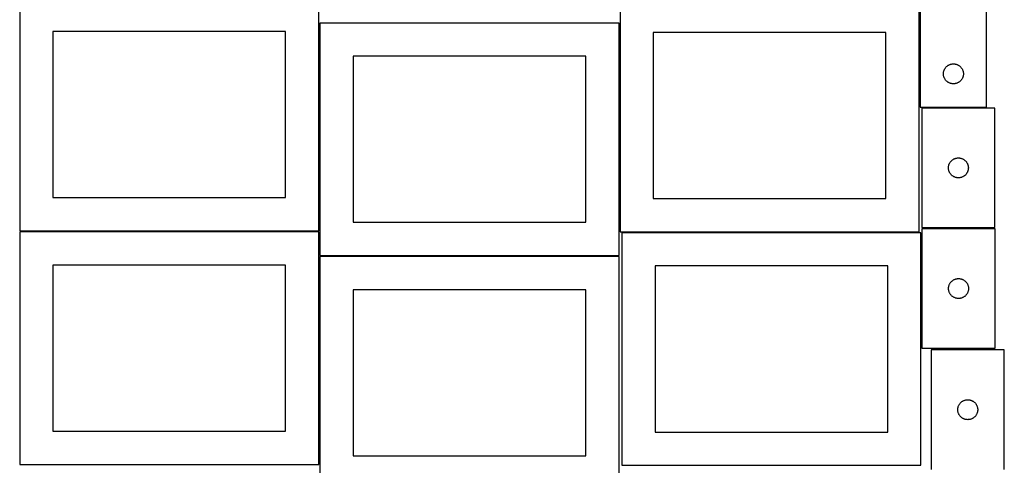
# Model space of a CAD drawing. Header units: millimetres. Extents: x 7 to 1493, y 7 to 2993.
# Tile 3 of 11: x 7 to 1488, y 1413 to 2083. Entities that reach past the tile are written whole.
import ezdxf

# ---------------------------------------------------------------- set-up
doc = ezdxf.new("R2010")
doc.units = ezdxf.units.MM
doc.layers.add('COMMON', color=5, linetype='CONTINUOUS', true_color=0x0000ff)
doc.layers.add('CUT', color=7, linetype='CONTINUOUS', true_color=0x000000)

msp = doc.modelspace()

# ---------------------------------------------------------------- linework, layer by layer
at = {"layer": 'COMMON'}
for p, q in [((1360.305714, 1951.844274), (1360.305714, 2114.148695)), ((457.305711, 2078.344129), (457.305711, 1765.473403)), ((908.805712, 2078.344129), (908.805712, 1764.148695)), ((6.555711, 1764.723402), (456.555711, 1764.723402)), ((457.305711, 1763.973402), (457.305711, 1728.344129)), ((1362.994097, 1762.599135), (1362.994097, 1588.677277)), ((457.305711, 1726.844128), (457.305711, 1413.973402)), ((458.055712, 1727.594128), (908.055712, 1727.594128)), ((456.529039, 1413.223402), (6.555711, 1413.223402))]:
    msp.add_line(p, q, dxfattribs=at)
at = {"layer": 'CUT'}
for p, q in [((1461.055714, 1951.844274), (1461.055714, 2201.844274)), ((1361.055714, 2126.844274), (1361.055714, 1951.844274)), ((6.555711, 2115.473403), (6.555711, 1765.473403)), ((456.555711, 1765.473403), (456.555711, 2115.473403)), ((909.555713, 2114.148695), (909.555713, 1764.148695)), ((1359.555713, 1764.148695), (1359.555713, 2114.148695)), ((908.055712, 2078.344129), (458.055712, 2078.344129)), ((458.055712, 2078.344129), (458.055712, 1728.344129)), ((908.055712, 1728.344129), (908.055712, 2078.344129)), ((406.555711, 2065.473403), (56.555711, 2065.473403)), ((56.555711, 2065.473403), (56.555711, 1815.473403)), ((406.555711, 1815.473403), (406.555711, 2065.473403)), ((1309.555713, 2064.148695), (959.555713, 2064.148695)), ((959.555713, 2064.148695), (959.555713, 1814.148695)), ((1309.555713, 1814.148695), (1309.555713, 2064.148695)), ((858.055712, 2028.344129), (508.055712, 2028.344129)), ((508.055712, 2028.344129), (508.055712, 1778.344129)), ((858.055712, 1778.344129), (858.055712, 2028.344129)), ((1402.052499, 2013.841863), (1402.682058, 2014.289429)), ((1402.682058, 2014.289429), (1403.333821, 2014.703993)), ((1403.333821, 2014.703993), (1404.006062, 2015.084456)), ((1404.006062, 2015.084456), (1404.696998, 2015.429808)), ((1404.696998, 2015.429808), (1405.404795, 2015.739133)), ((1405.404795, 2015.739133), (1406.127578, 2016.011612)), ((1406.127578, 2016.011612), (1406.863429, 2016.246522)), ((1406.863429, 2016.246522), (1407.610397, 2016.443239)), ((1407.610397, 2016.443239), (1408.366502, 2016.601243)), ((1408.366502, 2016.601243), (1409.129738, 2016.720114)), ((1409.129738, 2016.720114), (1409.898082, 2016.799537)), ((1409.898082, 2016.799537), (1410.669495, 2016.839301)), ((1410.669495, 2016.839301), (1411.441932, 2016.839301)), ((1411.441932, 2016.839301), (1412.213345, 2016.799537)), ((1412.213345, 2016.799537), (1412.981689, 2016.720114)), ((1412.981689, 2016.720114), (1413.744925, 2016.601243)), ((1413.744925, 2016.601243), (1414.50103, 2016.443239)), ((1414.50103, 2016.443239), (1415.247998, 2016.246522)), ((1415.247998, 2016.246522), (1415.983849, 2016.011612)), ((1415.983849, 2016.011612), (1416.706632, 2015.739133)), ((1416.706632, 2015.739133), (1417.414429, 2015.429808)), ((1417.414429, 2015.429808), (1418.105365, 2015.084456)), ((1418.105365, 2015.084456), (1418.777606, 2014.703993)), ((1418.777606, 2014.703993), (1419.429369, 2014.289429)), ((1419.429369, 2014.289429), (1420.058928, 2013.841863)), ((1396.055714, 2001.844274), (1396.075602, 2002.616455)), ((1396.075602, 2001.072093), (1396.055714, 2001.844274)), ((1396.075602, 2002.616455), (1396.135215, 2003.386589)), ((1396.135215, 2000.301959), (1396.075602, 2001.072093)), ((1396.135215, 2003.386589), (1396.234395, 2004.152633)), ((1396.234395, 1999.535915), (1396.135215, 2000.301959)), ((1396.234395, 2004.152633), (1396.372878, 2004.912555)), ((1396.372878, 1998.775993), (1396.234395, 1999.535915)), ((1396.372878, 2004.912555), (1396.550298, 2005.664341)), ((1396.550298, 2005.664341), (1396.766183, 2006.405996)), ((1396.766183, 2006.405996), (1397.019961, 2007.135555)), ((1397.019961, 2007.135555), (1397.31096, 2007.851082)), ((1397.31096, 2007.851082), (1397.638407, 2008.550681)), ((1397.638407, 2008.550681), (1398.001435, 2009.232495)), ((1398.001435, 2009.232495), (1398.39908, 2009.894717)), ((1398.39908, 2009.894717), (1398.830288, 2010.53559)), ((1398.830288, 2010.53559), (1399.293916, 2011.153416)), ((1399.293916, 2011.153416), (1399.788735, 2011.746556)), ((1399.788735, 2011.746556), (1400.313431, 2012.313436)), ((1400.313431, 2012.313436), (1400.866613, 2012.852554)), ((1400.866613, 2012.852554), (1401.446816, 2013.362481)), ((1401.446816, 2013.362481), (1402.052499, 2013.841863)), ((1420.058928, 2013.841863), (1420.664611, 2013.362481)), ((1420.664611, 2013.362481), (1421.244814, 2012.852554)), ((1421.244814, 2012.852554), (1421.797996, 2012.313436)), ((1421.797996, 2012.313436), (1422.322692, 2011.746556)), ((1422.322692, 2011.746556), (1422.817511, 2011.153416)), ((1422.817511, 2011.153416), (1423.281139, 2010.53559)), ((1423.281139, 2010.53559), (1423.712347, 2009.894717)), ((1423.712347, 2009.894717), (1424.109992, 2009.232495)), ((1424.109992, 2009.232495), (1424.47302, 2008.550681)), ((1424.47302, 2008.550681), (1424.800467, 2007.851082)), ((1424.800467, 2007.851082), (1425.091466, 2007.135555)), ((1425.091466, 2007.135555), (1425.345244, 2006.405996)), ((1425.345244, 2006.405996), (1425.561129, 2005.664341)), ((1425.561129, 2005.664341), (1425.738549, 2004.912555)), ((1425.738549, 2004.912555), (1425.877032, 2004.152633)), ((1425.877032, 1999.535915), (1425.738549, 1998.775993)), ((1425.877032, 2004.152633), (1425.976212, 2003.386589)), ((1425.976212, 2000.301959), (1425.877032, 1999.535915)), ((1425.976212, 2003.386589), (1426.035825, 2002.616455)), ((1426.035825, 2001.072093), (1425.976212, 2000.301959)), ((1426.035825, 2002.616455), (1426.055714, 2001.844274)), ((1426.055714, 2001.844274), (1426.035825, 2001.072093)), ((1396.550298, 1998.024207), (1396.372878, 1998.775993)), ((1396.766183, 1997.282551), (1396.550298, 1998.024207)), ((1397.019961, 1996.552993), (1396.766183, 1997.282551)), ((1397.31096, 1995.837465), (1397.019961, 1996.552993)), ((1397.638407, 1995.137867), (1397.31096, 1995.837465)), ((1398.001435, 1994.456053), (1397.638407, 1995.137867)), ((1398.39908, 1993.793831), (1398.001435, 1994.456053)), ((1398.830288, 1993.152957), (1398.39908, 1993.793831)), ((1399.293916, 1992.535132), (1398.830288, 1993.152957)), ((1399.788735, 1991.941992), (1399.293916, 1992.535132)), ((1400.313431, 1991.375112), (1399.788735, 1991.941992)), ((1400.866613, 1990.835993), (1400.313431, 1991.375112)), ((1401.446816, 1990.326067), (1400.866613, 1990.835993)), ((1402.052499, 1989.846685), (1401.446816, 1990.326067)), ((1402.682058, 1989.399119), (1402.052499, 1989.846685)), ((1403.333821, 1988.984554), (1402.682058, 1989.399119)), ((1404.006062, 1988.604092), (1403.333821, 1988.984554)), ((1404.696998, 1988.25874), (1404.006062, 1988.604092)), ((1405.404795, 1987.949414), (1404.696998, 1988.25874)), ((1406.127578, 1987.676935), (1405.404795, 1987.949414)), ((1406.863429, 1987.442026), (1406.127578, 1987.676935)), ((1407.610397, 1987.245308), (1406.863429, 1987.442026)), ((1408.366502, 1987.087305), (1407.610397, 1987.245308)), ((1409.129738, 1986.968434), (1408.366502, 1987.087305)), ((1409.898082, 1986.889011), (1409.129738, 1986.968434)), ((1410.669495, 1986.849247), (1409.898082, 1986.889011)), ((1411.441932, 1986.849247), (1410.669495, 1986.849247)), ((1412.213345, 1986.889011), (1411.441932, 1986.849247)), ((1412.981689, 1986.968434), (1412.213345, 1986.889011)), ((1413.744925, 1987.087305), (1412.981689, 1986.968434)), ((1414.50103, 1987.245308), (1413.744925, 1987.087305)), ((1415.247998, 1987.442026), (1414.50103, 1987.245308)), ((1415.983849, 1987.676935), (1415.247998, 1987.442026)), ((1416.706632, 1987.949414), (1415.983849, 1987.676935)), ((1417.414429, 1988.25874), (1416.706632, 1987.949414)), ((1418.105365, 1988.604092), (1417.414429, 1988.25874)), ((1418.777606, 1988.984554), (1418.105365, 1988.604092)), ((1419.429369, 1989.399119), (1418.777606, 1988.984554)), ((1420.058928, 1989.846685), (1419.429369, 1989.399119)), ((1420.664611, 1990.326067), (1420.058928, 1989.846685)), ((1421.244814, 1990.835993), (1420.664611, 1990.326067)), ((1421.797996, 1991.375112), (1421.244814, 1990.835993)), ((1422.322692, 1991.941992), (1421.797996, 1991.375112)), ((1422.817511, 1992.535132), (1422.322692, 1991.941992)), ((1423.281139, 1993.152957), (1422.817511, 1992.535132)), ((1423.712347, 1993.793831), (1423.281139, 1993.152957)), ((1424.109992, 1994.456053), (1423.712347, 1993.793831)), ((1424.47302, 1995.137867), (1424.109992, 1994.456053)), ((1424.800467, 1995.837465), (1424.47302, 1995.137867)), ((1425.091466, 1996.552993), (1424.800467, 1995.837465)), ((1425.345244, 1997.282551), (1425.091466, 1996.552993)), ((1425.561129, 1998.024207), (1425.345244, 1997.282551)), ((1425.738549, 1998.775993), (1425.561129, 1998.024207)), ((1361.055714, 1951.844274), (1461.055714, 1951.844274)), ((1363.51052, 1950.326198), (1363.51052, 1770.326198)), ((1473.51052, 1950.326198), (1363.51052, 1950.326198)), ((1473.51052, 1770.326198), (1473.51052, 1950.326198)), ((1404.615661, 1865.977116), (1404.924986, 1866.684914)), ((1404.924986, 1866.684914), (1405.270338, 1867.375849)), ((1405.270338, 1867.375849), (1405.650801, 1868.04809)), ((1405.650801, 1868.04809), (1406.065365, 1868.699854)), ((1406.065365, 1868.699854), (1406.512932, 1869.329412)), ((1406.512932, 1869.329412), (1406.992314, 1869.935096)), ((1406.992314, 1869.935096), (1407.50224, 1870.515298)), ((1407.50224, 1870.515298), (1408.041358, 1871.068481)), ((1408.041358, 1871.068481), (1408.608238, 1871.593177)), ((1408.608238, 1871.593177), (1409.201378, 1872.087995)), ((1409.201378, 1872.087995), (1409.819204, 1872.551623)), ((1409.819204, 1872.551623), (1410.460077, 1872.982831)), ((1410.460077, 1872.982831), (1411.122299, 1873.380477)), ((1411.122299, 1873.380477), (1411.804113, 1873.743504)), ((1411.804113, 1873.743504), (1412.503712, 1874.070952)), ((1412.503712, 1874.070952), (1413.219239, 1874.36195)), ((1413.219239, 1874.36195), (1413.948798, 1874.615729)), ((1413.948798, 1874.615729), (1414.690453, 1874.831614)), ((1414.690453, 1874.831614), (1415.442239, 1875.009033)), ((1415.442239, 1875.009033), (1416.202162, 1875.147516)), ((1416.202162, 1875.147516), (1416.968205, 1875.246696)), ((1416.968205, 1875.246696), (1417.738339, 1875.306309)), ((1417.738339, 1875.306309), (1418.51052, 1875.326198)), ((1418.51052, 1875.326198), (1419.282702, 1875.306309)), ((1419.282702, 1875.306309), (1420.052835, 1875.246696)), ((1420.052835, 1875.246696), (1420.818879, 1875.147516)), ((1420.818879, 1875.147516), (1421.578801, 1875.009033)), ((1421.578801, 1875.009033), (1422.330587, 1874.831614)), ((1422.330587, 1874.831614), (1423.072243, 1874.615729)), ((1423.072243, 1874.615729), (1423.801802, 1874.36195)), ((1423.801802, 1874.36195), (1424.517329, 1874.070952)), ((1424.517329, 1874.070952), (1425.216927, 1873.743504)), ((1425.216927, 1873.743504), (1425.898741, 1873.380477)), ((1425.898741, 1873.380477), (1426.560963, 1872.982831)), ((1426.560963, 1872.982831), (1427.201837, 1872.551623)), ((1427.201837, 1872.551623), (1427.819663, 1872.087995)), ((1427.819663, 1872.087995), (1428.412802, 1871.593177)), ((1428.412802, 1871.593177), (1428.979683, 1871.068481)), ((1428.979683, 1871.068481), (1429.518801, 1870.515298)), ((1429.518801, 1870.515298), (1430.028727, 1869.935096)), ((1430.028727, 1869.935096), (1430.508109, 1869.329412)), ((1430.508109, 1869.329412), (1430.955675, 1868.699854)), ((1430.955675, 1868.699854), (1431.37024, 1868.04809)), ((1431.37024, 1868.04809), (1431.750702, 1867.375849)), ((1431.750702, 1867.375849), (1432.096054, 1866.684914)), ((1432.096054, 1866.684914), (1432.40538, 1865.977116)), ((1403.515493, 1860.712417), (1403.555257, 1861.48383)), ((1403.515493, 1859.939979), (1403.515493, 1860.712417)), ((1403.555257, 1859.168566), (1403.515493, 1859.939979)), ((1403.555257, 1861.48383), (1403.63468, 1862.252173)), ((1403.63468, 1858.400223), (1403.555257, 1859.168566)), ((1403.63468, 1862.252173), (1403.753551, 1863.015409)), ((1403.753551, 1857.636987), (1403.63468, 1858.400223)), ((1403.753551, 1863.015409), (1403.911555, 1863.771514)), ((1403.911555, 1856.880882), (1403.753551, 1857.636987)), ((1403.911555, 1863.771514), (1404.108272, 1864.518483)), ((1404.108272, 1856.133913), (1403.911555, 1856.880882)), ((1404.108272, 1864.518483), (1404.343182, 1865.254334)), ((1404.343182, 1855.398062), (1404.108272, 1856.133913)), ((1404.343182, 1865.254334), (1404.615661, 1865.977116)), ((1404.615661, 1854.67528), (1404.343182, 1855.398062)), ((1404.924986, 1853.967482), (1404.615661, 1854.67528)), ((1405.270338, 1853.276547), (1404.924986, 1853.967482)), ((1405.650801, 1852.604306), (1405.270338, 1853.276547)), ((1406.065365, 1851.952542), (1405.650801, 1852.604306)), ((1406.512932, 1851.322984), (1406.065365, 1851.952542)), ((1406.992314, 1850.7173), (1406.512932, 1851.322984)), ((1430.508109, 1851.322984), (1430.028727, 1850.7173)), ((1430.955675, 1851.952542), (1430.508109, 1851.322984)), ((1431.37024, 1852.604306), (1430.955675, 1851.952542)), ((1431.750702, 1853.276547), (1431.37024, 1852.604306)), ((1432.096054, 1853.967482), (1431.750702, 1853.276547)), ((1432.40538, 1854.67528), (1432.096054, 1853.967482)), ((1432.40538, 1865.977116), (1432.677859, 1865.254334)), ((1432.677859, 1855.398062), (1432.40538, 1854.67528)), ((1432.677859, 1865.254334), (1432.912768, 1864.518483)), ((1432.912768, 1856.133913), (1432.677859, 1855.398062)), ((1432.912768, 1864.518483), (1433.109486, 1863.771514)), ((1433.109486, 1856.880882), (1432.912768, 1856.133913)), ((1433.109486, 1863.771514), (1433.26749, 1863.015409)), ((1433.26749, 1857.636987), (1433.109486, 1856.880882)), ((1433.26749, 1863.015409), (1433.38636, 1862.252173)), ((1433.38636, 1858.400223), (1433.26749, 1857.636987)), ((1433.38636, 1862.252173), (1433.465783, 1861.48383)), ((1433.465783, 1859.168566), (1433.38636, 1858.400223)), ((1433.465783, 1861.48383), (1433.505547, 1860.712417)), ((1433.505547, 1859.939979), (1433.465783, 1859.168566)), ((1433.505547, 1860.712417), (1433.505547, 1859.939979)), ((1407.50224, 1850.137098), (1406.992314, 1850.7173)), ((1408.041358, 1849.583915), (1407.50224, 1850.137098)), ((1408.608238, 1849.059219), (1408.041358, 1849.583915)), ((1409.201378, 1848.564401), (1408.608238, 1849.059219)), ((1409.819204, 1848.100773), (1409.201378, 1848.564401)), ((1410.460077, 1847.669565), (1409.819204, 1848.100773)), ((1411.122299, 1847.271919), (1410.460077, 1847.669565)), ((1411.804113, 1846.908892), (1411.122299, 1847.271919)), ((1412.503712, 1846.581444), (1411.804113, 1846.908892)), ((1413.219239, 1846.290446), (1412.503712, 1846.581444)), ((1413.948798, 1846.036667), (1413.219239, 1846.290446)), ((1414.690453, 1845.820782), (1413.948798, 1846.036667)), ((1415.442239, 1845.643363), (1414.690453, 1845.820782)), ((1416.202162, 1845.50488), (1415.442239, 1845.643363)), ((1416.968205, 1845.4057), (1416.202162, 1845.50488)), ((1417.738339, 1845.346087), (1416.968205, 1845.4057)), ((1418.51052, 1845.326198), (1417.738339, 1845.346087)), ((1419.282702, 1845.346087), (1418.51052, 1845.326198)), ((1420.052835, 1845.4057), (1419.282702, 1845.346087)), ((1420.818879, 1845.50488), (1420.052835, 1845.4057)), ((1421.578801, 1845.643363), (1420.818879, 1845.50488)), ((1422.330587, 1845.820782), (1421.578801, 1845.643363)), ((1423.072243, 1846.036667), (1422.330587, 1845.820782)), ((1423.801802, 1846.290446), (1423.072243, 1846.036667)), ((1424.517329, 1846.581444), (1423.801802, 1846.290446)), ((1425.216927, 1846.908892), (1424.517329, 1846.581444)), ((1425.898741, 1847.271919), (1425.216927, 1846.908892)), ((1426.560963, 1847.669565), (1425.898741, 1847.271919)), ((1427.201837, 1848.100773), (1426.560963, 1847.669565)), ((1427.819663, 1848.564401), (1427.201837, 1848.100773)), ((1428.412802, 1849.059219), (1427.819663, 1848.564401)), ((1428.979683, 1849.583915), (1428.412802, 1849.059219)), ((1429.518801, 1850.137098), (1428.979683, 1849.583915)), ((1430.028727, 1850.7173), (1429.518801, 1850.137098)), ((56.555711, 1815.473403), (406.555711, 1815.473403)), ((959.555713, 1814.148695), (1309.555713, 1814.148695)), ((508.055712, 1778.344129), (858.055712, 1778.344129)), ((6.555711, 1765.473403), (456.555711, 1765.473403)), ((456.555711, 1763.973402), (6.555711, 1763.973402)), ((6.555711, 1763.973402), (6.555711, 1413.973402)), ((456.555711, 1413.973402), (456.555711, 1763.973402)), ((909.555713, 1764.148695), (1359.555713, 1764.148695)), ((1362.244097, 1762.599135), (912.244097, 1762.599135)), ((912.244097, 1762.599135), (912.244097, 1412.599135)), ((1362.244097, 1412.599135), (1362.244097, 1762.599135)), ((1363.51052, 1770.326198), (1473.51052, 1770.326198)), ((1473.744098, 1768.677277), (1363.744098, 1768.677277)), ((1363.744098, 1768.677277), (1363.744098, 1588.677277)), ((1473.744098, 1588.677277), (1473.744098, 1768.677277)), ((458.055712, 1728.344129), (908.055712, 1728.344129)), ((908.055712, 1726.844128), (458.055712, 1726.844128)), ((458.055712, 1726.844128), (458.055712, 1376.844128)), ((908.055712, 1376.844128), (908.055712, 1726.844128)), ((406.555711, 1713.973402), (56.555711, 1713.973402)), ((56.555711, 1713.973402), (56.555711, 1463.973402)), ((406.555711, 1463.973402), (406.555711, 1713.973402)), ((1312.244097, 1712.599135), (962.244097, 1712.599135)), ((962.244097, 1712.599135), (962.244097, 1462.599135)), ((1312.244097, 1462.599135), (1312.244097, 1712.599135)), ((1407.225891, 1688.286175), (1407.735817, 1688.866377)), ((1407.735817, 1688.866377), (1408.274935, 1689.41956)), ((1408.274935, 1689.41956), (1408.841816, 1689.944256)), ((1408.841816, 1689.944256), (1409.434955, 1690.439074)), ((1409.434955, 1690.439074), (1410.052781, 1690.902702)), ((1410.052781, 1690.902702), (1410.693655, 1691.33391)), ((1410.693655, 1691.33391), (1411.355877, 1691.731556)), ((1411.355877, 1691.731556), (1412.037691, 1692.094583)), ((1412.037691, 1692.094583), (1412.737289, 1692.422031)), ((1412.737289, 1692.422031), (1413.452816, 1692.713029)), ((1413.452816, 1692.713029), (1414.182375, 1692.966808)), ((1414.182375, 1692.966808), (1414.924031, 1693.182693)), ((1414.924031, 1693.182693), (1415.675817, 1693.360112)), ((1415.675817, 1693.360112), (1416.435739, 1693.498595)), ((1416.435739, 1693.498595), (1417.201783, 1693.597775)), ((1417.201783, 1693.597775), (1417.971916, 1693.657388)), ((1417.971916, 1693.657388), (1418.744098, 1693.677277)), ((1418.744098, 1693.677277), (1419.516279, 1693.657388)), ((1419.516279, 1693.657388), (1420.286412, 1693.597775)), ((1420.286412, 1693.597775), (1421.052456, 1693.498595)), ((1421.052456, 1693.498595), (1421.812379, 1693.360112)), ((1421.812379, 1693.360112), (1422.564164, 1693.182693)), ((1422.564164, 1693.182693), (1423.30582, 1692.966808)), ((1423.30582, 1692.966808), (1424.035379, 1692.713029)), ((1424.035379, 1692.713029), (1424.750906, 1692.422031)), ((1424.750906, 1692.422031), (1425.450504, 1692.094583)), ((1425.450504, 1692.094583), (1426.132319, 1691.731556)), ((1426.132319, 1691.731556), (1426.79454, 1691.33391)), ((1426.79454, 1691.33391), (1427.435414, 1690.902702)), ((1427.435414, 1690.902702), (1428.05324, 1690.439074)), ((1428.05324, 1690.439074), (1428.646379, 1689.944256)), ((1428.646379, 1689.944256), (1429.21326, 1689.41956)), ((1429.21326, 1689.41956), (1429.752378, 1688.866377)), ((1429.752378, 1688.866377), (1430.262304, 1688.286175)), ((858.055712, 1676.844128), (508.055712, 1676.844128)), ((508.055712, 1676.844128), (508.055712, 1426.844128)), ((858.055712, 1426.844128), (858.055712, 1676.844128)), ((1403.749071, 1679.063496), (1403.788835, 1679.834909)), ((1403.749071, 1678.291058), (1403.749071, 1679.063496)), ((1403.788835, 1677.519645), (1403.749071, 1678.291058)), ((1403.788835, 1679.834909), (1403.868257, 1680.603252)), ((1403.868257, 1676.751302), (1403.788835, 1677.519645)), ((1403.868257, 1680.603252), (1403.987128, 1681.366488)), ((1403.987128, 1675.988066), (1403.868257, 1676.751302)), ((1403.987128, 1681.366488), (1404.145132, 1682.122593)), ((1404.145132, 1675.231961), (1403.987128, 1675.988066)), ((1404.145132, 1682.122593), (1404.341849, 1682.869562)), ((1404.341849, 1674.484992), (1404.145132, 1675.231961)), ((1404.341849, 1682.869562), (1404.576759, 1683.605413)), ((1404.576759, 1673.749141), (1404.341849, 1674.484992)), ((1404.576759, 1683.605413), (1404.849238, 1684.328195)), ((1404.849238, 1673.026359), (1404.576759, 1673.749141)), ((1404.849238, 1684.328195), (1405.158564, 1685.035993)), ((1405.158564, 1685.035993), (1405.503916, 1685.726928)), ((1405.503916, 1685.726928), (1405.884378, 1686.399169)), ((1405.884378, 1686.399169), (1406.298942, 1687.050933)), ((1406.298942, 1687.050933), (1406.746509, 1687.680491)), ((1406.746509, 1687.680491), (1407.225891, 1688.286175)), ((1430.262304, 1688.286175), (1430.741686, 1687.680491)), ((1430.741686, 1687.680491), (1431.189253, 1687.050933)), ((1431.189253, 1687.050933), (1431.603817, 1686.399169)), ((1431.603817, 1686.399169), (1431.98428, 1685.726928)), ((1431.98428, 1685.726928), (1432.329631, 1685.035993)), ((1432.329631, 1685.035993), (1432.638957, 1684.328195)), ((1432.638957, 1684.328195), (1432.911436, 1683.605413)), ((1432.911436, 1673.749141), (1432.638957, 1673.026359)), ((1432.911436, 1683.605413), (1433.146346, 1682.869562)), ((1433.146346, 1674.484992), (1432.911436, 1673.749141)), ((1433.146346, 1682.869562), (1433.343063, 1682.122593)), ((1433.343063, 1675.231961), (1433.146346, 1674.484992)), ((1433.343063, 1682.122593), (1433.501067, 1681.366488)), ((1433.501067, 1675.988066), (1433.343063, 1675.231961)), ((1433.501067, 1681.366488), (1433.619938, 1680.603252)), ((1433.619938, 1676.751302), (1433.501067, 1675.988066)), ((1433.619938, 1680.603252), (1433.69936, 1679.834909)), ((1433.69936, 1677.519645), (1433.619938, 1676.751302)), ((1433.69936, 1679.834909), (1433.739125, 1679.063496)), ((1433.739125, 1678.291058), (1433.69936, 1677.519645)), ((1433.739125, 1679.063496), (1433.739125, 1678.291058)), ((1405.158564, 1672.318561), (1404.849238, 1673.026359)), ((1405.503916, 1671.627626), (1405.158564, 1672.318561)), ((1405.884378, 1670.955385), (1405.503916, 1671.627626)), ((1406.298942, 1670.303621), (1405.884378, 1670.955385)), ((1406.746509, 1669.674063), (1406.298942, 1670.303621)), ((1407.225891, 1669.068379), (1406.746509, 1669.674063)), ((1407.735817, 1668.488177), (1407.225891, 1669.068379)), ((1408.274935, 1667.934994), (1407.735817, 1668.488177)), ((1408.841816, 1667.410298), (1408.274935, 1667.934994)), ((1409.434955, 1666.91548), (1408.841816, 1667.410298)), ((1410.052781, 1666.451852), (1409.434955, 1666.91548)), ((1410.693655, 1666.020644), (1410.052781, 1666.451852)), ((1411.355877, 1665.622998), (1410.693655, 1666.020644)), ((1412.037691, 1665.259971), (1411.355877, 1665.622998)), ((1412.737289, 1664.932523), (1412.037691, 1665.259971)), ((1413.452816, 1664.641525), (1412.737289, 1664.932523)), ((1414.182375, 1664.387746), (1413.452816, 1664.641525)), ((1414.924031, 1664.171861), (1414.182375, 1664.387746)), ((1415.675817, 1663.994442), (1414.924031, 1664.171861)), ((1416.435739, 1663.855959), (1415.675817, 1663.994442)), ((1417.201783, 1663.756779), (1416.435739, 1663.855959)), ((1417.971916, 1663.697166), (1417.201783, 1663.756779)), ((1418.744098, 1663.677277), (1417.971916, 1663.697166)), ((1419.516279, 1663.697166), (1418.744098, 1663.677277)), ((1420.286412, 1663.756779), (1419.516279, 1663.697166)), ((1421.052456, 1663.855959), (1420.286412, 1663.756779)), ((1421.812379, 1663.994442), (1421.052456, 1663.855959)), ((1422.564164, 1664.171861), (1421.812379, 1663.994442)), ((1423.30582, 1664.387746), (1422.564164, 1664.171861)), ((1424.035379, 1664.641525), (1423.30582, 1664.387746)), ((1424.750906, 1664.932523), (1424.035379, 1664.641525)), ((1425.450504, 1665.259971), (1424.750906, 1664.932523)), ((1426.132319, 1665.622998), (1425.450504, 1665.259971)), ((1426.79454, 1666.020644), (1426.132319, 1665.622998)), ((1427.435414, 1666.451852), (1426.79454, 1666.020644)), ((1428.05324, 1666.91548), (1427.435414, 1666.451852)), ((1428.646379, 1667.410298), (1428.05324, 1666.91548)), ((1429.21326, 1667.934994), (1428.646379, 1667.410298)), ((1429.752378, 1668.488177), (1429.21326, 1667.934994)), ((1430.262304, 1669.068379), (1429.752378, 1668.488177)), ((1430.741686, 1669.674063), (1430.262304, 1669.068379)), ((1431.189253, 1670.303621), (1430.741686, 1669.674063)), ((1431.603817, 1670.955385), (1431.189253, 1670.303621)), ((1431.98428, 1671.627626), (1431.603817, 1670.955385)), ((1432.329631, 1672.318561), (1431.98428, 1671.627626)), ((1432.638957, 1673.026359), (1432.329631, 1672.318561)), ((1363.744098, 1588.677277), (1473.744098, 1588.677277)), ((1487.591114, 1586.249787), (1377.591114, 1586.249787)), ((1377.591114, 1586.249787), (1377.591114, 1406.249787)), ((1487.591114, 1406.249787), (1487.591114, 1586.249787)), ((1428.029391, 1510.539317), (1428.771047, 1510.755203)), ((1428.771047, 1510.755203), (1429.522833, 1510.932622)), ((1429.522833, 1510.932622), (1430.282755, 1511.071105)), ((1430.282755, 1511.071105), (1431.048799, 1511.170285)), ((1431.048799, 1511.170285), (1431.818932, 1511.229898)), ((1431.818932, 1511.229898), (1432.591114, 1511.249787)), ((1432.591114, 1511.249787), (1433.363295, 1511.229898)), ((1433.363295, 1511.229898), (1434.133429, 1511.170285)), ((1434.133429, 1511.170285), (1434.899472, 1511.071105)), ((1434.899472, 1511.071105), (1435.659395, 1510.932622)), ((1435.659395, 1510.932622), (1436.41118, 1510.755203)), ((1436.41118, 1510.755203), (1437.152836, 1510.539317)), ((1417.596087, 1496.636005), (1417.635851, 1497.407419)), ((1417.596087, 1495.863568), (1417.596087, 1496.636005)), ((1417.635851, 1495.092155), (1417.596087, 1495.863568)), ((1417.635851, 1497.407419), (1417.715274, 1498.175762)), ((1417.715274, 1498.175762), (1417.834144, 1498.938998)), ((1417.834144, 1498.938998), (1417.992148, 1499.695103)), ((1417.992148, 1499.695103), (1418.188866, 1500.442071)), ((1418.188866, 1500.442071), (1418.423775, 1501.177923)), ((1418.423775, 1501.177923), (1418.696254, 1501.900705)), ((1418.696254, 1501.900705), (1419.00558, 1502.608503)), ((1419.00558, 1502.608503), (1419.350932, 1503.299438)), ((1419.350932, 1503.299438), (1419.731394, 1503.971679)), ((1419.731394, 1503.971679), (1420.145958, 1504.623443)), ((1420.145958, 1504.623443), (1420.593525, 1505.253001)), ((1420.593525, 1505.253001), (1421.072907, 1505.858684)), ((1421.072907, 1505.858684), (1421.582833, 1506.438887)), ((1421.582833, 1506.438887), (1422.121951, 1506.99207)), ((1422.121951, 1506.99207), (1422.688832, 1507.516766)), ((1422.688832, 1507.516766), (1423.281971, 1508.011584)), ((1423.281971, 1508.011584), (1423.899797, 1508.475212)), ((1423.899797, 1508.475212), (1424.540671, 1508.90642)), ((1424.540671, 1508.90642), (1425.202893, 1509.304065)), ((1425.202893, 1509.304065), (1425.884707, 1509.667093)), ((1425.884707, 1509.667093), (1426.584305, 1509.99454)), ((1426.584305, 1509.99454), (1427.299832, 1510.285539)), ((1427.299832, 1510.285539), (1428.029391, 1510.539317)), ((1437.152836, 1510.539317), (1437.882395, 1510.285539)), ((1437.882395, 1510.285539), (1438.597922, 1509.99454)), ((1438.597922, 1509.99454), (1439.297521, 1509.667093)), ((1439.297521, 1509.667093), (1439.979335, 1509.304065)), ((1439.979335, 1509.304065), (1440.641557, 1508.90642)), ((1440.641557, 1508.90642), (1441.28243, 1508.475212)), ((1441.28243, 1508.475212), (1441.900256, 1508.011584)), ((1441.900256, 1508.011584), (1442.493395, 1507.516766)), ((1442.493395, 1507.516766), (1443.060276, 1506.99207)), ((1443.060276, 1506.99207), (1443.599394, 1506.438887)), ((1443.599394, 1506.438887), (1444.10932, 1505.858684)), ((1444.10932, 1505.858684), (1444.588702, 1505.253001)), ((1444.588702, 1505.253001), (1445.036269, 1504.623443)), ((1445.036269, 1504.623443), (1445.450833, 1503.971679)), ((1445.450833, 1503.971679), (1445.831296, 1503.299438)), ((1445.831296, 1503.299438), (1446.176648, 1502.608503)), ((1446.176648, 1502.608503), (1446.485973, 1501.900705)), ((1446.485973, 1501.900705), (1446.758452, 1501.177923)), ((1446.758452, 1501.177923), (1446.993362, 1500.442071)), ((1446.993362, 1500.442071), (1447.190079, 1499.695103)), ((1447.190079, 1499.695103), (1447.348083, 1498.938998)), ((1447.348083, 1498.938998), (1447.466954, 1498.175762)), ((1447.466954, 1498.175762), (1447.546377, 1497.407419)), ((1447.546377, 1497.407419), (1447.586141, 1496.636005)), ((1447.586141, 1495.863568), (1447.546377, 1495.092155)), ((1447.586141, 1496.636005), (1447.586141, 1495.863568)), ((1417.715274, 1494.323811), (1417.635851, 1495.092155)), ((1417.834144, 1493.560575), (1417.715274, 1494.323811)), ((1417.992148, 1492.804471), (1417.834144, 1493.560575)), ((1418.188866, 1492.057502), (1417.992148, 1492.804471)), ((1418.423775, 1491.321651), (1418.188866, 1492.057502)), ((1418.696254, 1490.598868), (1418.423775, 1491.321651)), ((1419.00558, 1489.891071), (1418.696254, 1490.598868)), ((1419.350932, 1489.200136), (1419.00558, 1489.891071)), ((1419.731394, 1488.527895), (1419.350932, 1489.200136)), ((1420.145958, 1487.876131), (1419.731394, 1488.527895)), ((1420.593525, 1487.246573), (1420.145958, 1487.876131)), ((1421.072907, 1486.640889), (1420.593525, 1487.246573)), ((1421.582833, 1486.060687), (1421.072907, 1486.640889)), ((1422.121951, 1485.507504), (1421.582833, 1486.060687)), ((1422.688832, 1484.982808), (1422.121951, 1485.507504)), ((1423.281971, 1484.48799), (1422.688832, 1484.982808)), ((1423.899797, 1484.024362), (1423.281971, 1484.48799)), ((1424.540671, 1483.593153), (1423.899797, 1484.024362)), ((1425.202893, 1483.195508), (1424.540671, 1483.593153)), ((1425.884707, 1482.832481), (1425.202893, 1483.195508)), ((1426.584305, 1482.505033), (1425.884707, 1482.832481)), ((1427.299832, 1482.214034), (1426.584305, 1482.505033)), ((1428.029391, 1481.960256), (1427.299832, 1482.214034)), ((1428.771047, 1481.744371), (1428.029391, 1481.960256)), ((1429.522833, 1481.566952), (1428.771047, 1481.744371)), ((1430.282755, 1481.428468), (1429.522833, 1481.566952)), ((1431.048799, 1481.329289), (1430.282755, 1481.428468)), ((1431.818932, 1481.269675), (1431.048799, 1481.329289)), ((1432.591114, 1481.249787), (1431.818932, 1481.269675)), ((1433.363295, 1481.269675), (1432.591114, 1481.249787)), ((1434.133429, 1481.329289), (1433.363295, 1481.269675)), ((1434.899472, 1481.428468), (1434.133429, 1481.329289)), ((1435.659395, 1481.566952), (1434.899472, 1481.428468)), ((1436.41118, 1481.744371), (1435.659395, 1481.566952)), ((1437.152836, 1481.960256), (1436.41118, 1481.744371)), ((1437.882395, 1482.214034), (1437.152836, 1481.960256)), ((1438.597922, 1482.505033), (1437.882395, 1482.214034)), ((1439.297521, 1482.832481), (1438.597922, 1482.505033)), ((1439.979335, 1483.195508), (1439.297521, 1482.832481)), ((1440.641557, 1483.593153), (1439.979335, 1483.195508)), ((1441.28243, 1484.024362), (1440.641557, 1483.593153)), ((1441.900256, 1484.48799), (1441.28243, 1484.024362)), ((1442.493395, 1484.982808), (1441.900256, 1484.48799)), ((1443.060276, 1485.507504), (1442.493395, 1484.982808)), ((1443.599394, 1486.060687), (1443.060276, 1485.507504)), ((1444.10932, 1486.640889), (1443.599394, 1486.060687)), ((1444.588702, 1487.246573), (1444.10932, 1486.640889)), ((1445.036269, 1487.876131), (1444.588702, 1487.246573)), ((1445.450833, 1488.527895), (1445.036269, 1487.876131)), ((1445.831296, 1489.200136), (1445.450833, 1488.527895)), ((1446.176648, 1489.891071), (1445.831296, 1489.200136)), ((1446.485973, 1490.598868), (1446.176648, 1489.891071)), ((1446.758452, 1491.321651), (1446.485973, 1490.598868)), ((1446.993362, 1492.057502), (1446.758452, 1491.321651)), ((1447.190079, 1492.804471), (1446.993362, 1492.057502)), ((1447.348083, 1493.560575), (1447.190079, 1492.804471)), ((1447.466954, 1494.323811), (1447.348083, 1493.560575)), ((1447.546377, 1495.092155), (1447.466954, 1494.323811)), ((56.555711, 1463.973402), (406.555711, 1463.973402)), ((962.244097, 1462.599135), (1312.244097, 1462.599135)), ((508.055712, 1426.844128), (858.055712, 1426.844128)), ((6.555711, 1413.973402), (456.555711, 1413.973402)), ((912.244097, 1412.599135), (1362.244097, 1412.599135))]:
    msp.add_line(p, q, dxfattribs=at)

doc.saveas('drawing.dxf')
